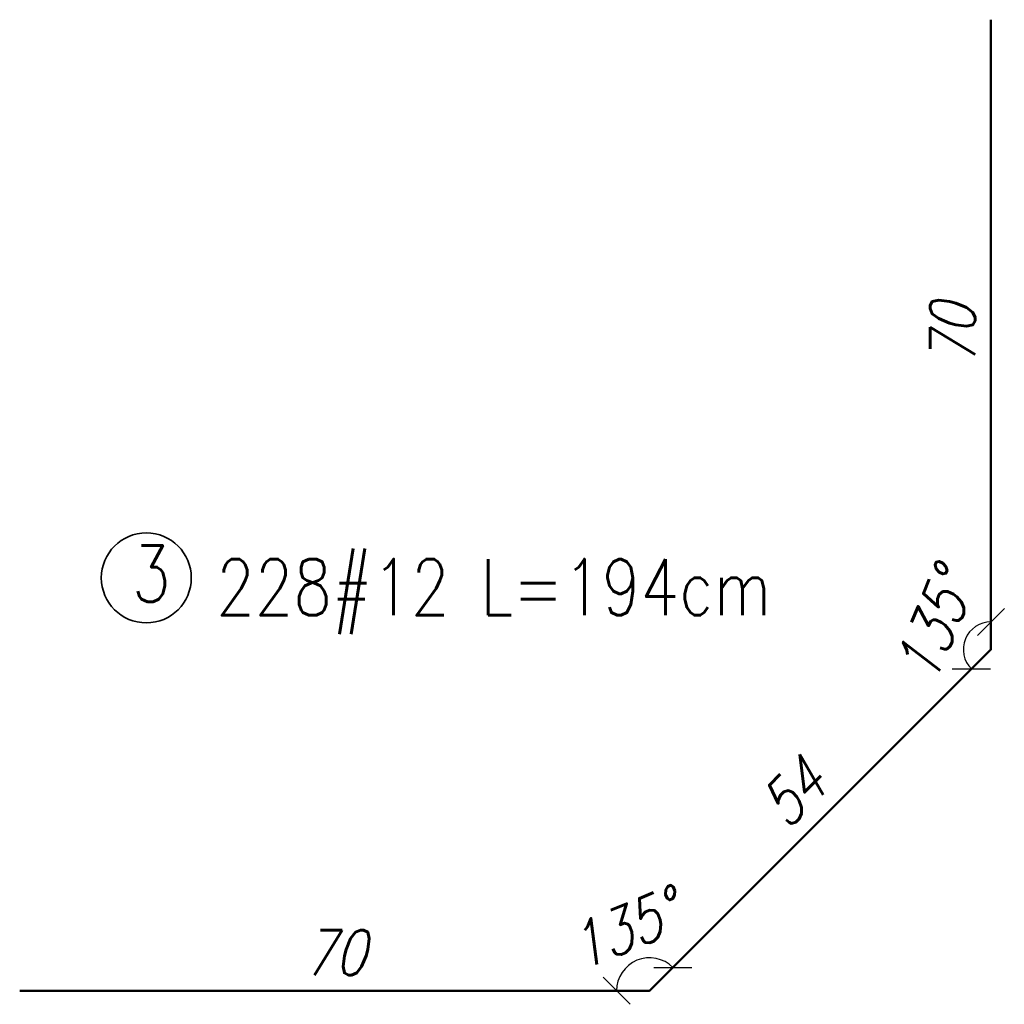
# Model space of a CAD drawing. Header units: millimetres. Extents: x 0 to 742, y 0 to 1119.
# Tile 4 of 6: x 317 to 426, y 484 to 593. Entities that reach past the tile are written whole.
import ezdxf

# ---------------------------------------------------------------- set-up
doc = ezdxf.new("R2010")
doc.units = ezdxf.units.MM
for name, color, linetype, lineweight in [('.0.25', 1, 'Continuous', 25), ('.0.35', 2, 'Continuous', 35), ('.0.5', 3, 'Continuous', 50), ('.tekst', 1, 'Continuous', 20), ('.wymiary', 9, 'Continuous', 18)]:
    doc.layers.add(name, color=color, linetype=linetype, lineweight=lineweight)
doc.styles.add('simplex 0.8', font='simplex.shx', dxfattribs={"width": 0.8})
doc.styles.add('simplex 0.8 kursywa', font='simplex.shx', dxfattribs={"width": 0.8, "oblique": 15})
doc.dimstyles.new('1-25', dxfattribs={"dimscale": 2.5, "dimtxt": 2, "dimasz": 1.2, "dimexe": 1, "dimexo": 0.5, "dimgap": 0.5, "dimtad": 1, "dimdec": 1, "dimrnd": 0.5, "dimdsep": 46, "dimtxsty": 'simplex 0.8 kursywa', "dimblk": 'OBLIQUE', "dimcen": 0.09, "dimclrd": 256, "dimclre": 256, "dimclrt": 256, "dimadec": 0, "dimazin": 0, "dimtfac": 1, "dimtdec": 1, "dimtix": 1, "dimtmove": 0, "dimatfit": 3, "dimfxl": 1, "dimfxlon": 1, "dimtolj": 1, "dimtzin": 0, "dimarcsym": 0})
doc.dimstyles.new('1-25 wym.', dxfattribs={"dimscale": 2.5, "dimtxt": 2, "dimasz": 1.8, "dimexe": 1.5, "dimexo": 0.5, "dimgap": 0.7, "dimtad": 1, "dimdec": 0, "dimrnd": 0.01, "dimzin": 0, "dimdsep": 46, "dimtxsty": 'simplex 0.8 kursywa', "dimblk": 'OBLIQUE', "dimcen": 0.09, "dimse1": 1, "dimse2": 1, "dimsd1": 1, "dimsd2": 1, "dimclrd": 256, "dimclre": 256, "dimclrt": 256, "dimadec": 0, "dimazin": 0, "dimtfac": 1, "dimtdec": 0, "dimtix": 1, "dimtmove": 0, "dimatfit": 3, "dimfxl": 5, "dimfxlon": 1, "dimtolj": 1, "dimtzin": 0, "dimarcsym": 0})

# ---------------------------------------------------------------- blocks, each defined once
blk = doc.blocks.new('*D68')
at = {"layer": 'Defpoints', "color": 0, "transparency": 16777216}
for p in [(316.95, 485.01), (386.95, 485.01), (386.95, 485.01)]:
    blk.add_point(p, dxfattribs=at)
at = {"layer": '.wymiary', "transparency": 16777216, "insert": (351.95, 489.26), "char_height": 5, "attachment_point": 5, "style": 'simplex 0.8 kursywa'}
blk.add_mtext('\\A1;70', dxfattribs=at)
blk = doc.blocks.new('_Oblique')
at = {"color": 0, "linetype": 'ByBlock', "lineweight": -2}
blk.add_line((-0.5, -0.5), (0.5, 0.5), dxfattribs=at)
blk = doc.blocks.new('*D69')
at = {"layer": 'Defpoints', "color": 0, "transparency": 16777216}
for p in [(424.88, 592.94), (424.88, 522.94), (424.88, 522.94)]:
    blk.add_point(p, dxfattribs=at)
at = {"layer": '.wymiary', "transparency": 16777216, "insert": (420.63, 557.94), "char_height": 5, "attachment_point": 5, "rotation": 90, "style": 'simplex 0.8 kursywa'}
blk.add_mtext('\\A1;70', dxfattribs=at)
blk = doc.blocks.new('*D70')
at = {"layer": 'Defpoints', "color": 0, "transparency": 16777216}
for p in [(424.88, 522.94), (386.95, 485.01), (386.95, 485.01)]:
    blk.add_point(p, dxfattribs=at)
at = {"layer": '.wymiary', "transparency": 16777216, "insert": (402.91, 506.98), "char_height": 5, "attachment_point": 5, "rotation": 45, "style": 'simplex 0.8 kursywa'}
blk.add_mtext('\\A1;54', dxfattribs=at)
blk = doc.blocks.new('*D71')
at = {"layer": '.wymiary', "lineweight": -2, "transparency": 16777216}
blk.add_arc((424.88, 522.94), 3.06, 90, 225, dxfattribs=at)
at = {"layer": 'Defpoints', "color": 0, "transparency": 16777216}
for p in [(424.88, 592.94), (422.71, 525.1), (424.88, 522.94), (424.88, 522.94), (386.95, 485.01)]:
    blk.add_point(p, dxfattribs=at)
at = {"layer": '.wymiary', "lineweight": -2, "transparency": 16777216, "xscale": 3, "yscale": 3, "zscale": 3}
blk.add_blockref('_Oblique', (424.88, 525.99), dxfattribs=at)
at = {"layer": '.wymiary', "lineweight": -2, "transparency": 16777216, "xscale": 3, "yscale": 3, "zscale": 3, "rotation": 314.9999999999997}
blk.add_blockref('_Oblique', (422.71, 520.78), dxfattribs=at)
at = {"layer": '.wymiary', "transparency": 16777216, "insert": (418.59, 525.54), "char_height": 5, "attachment_point": 5, "rotation": 67.5, "style": 'simplex 0.8 kursywa'}
blk.add_mtext('\\A1;135°', dxfattribs=at)
blk = doc.blocks.new('*D72')
at = {"layer": '.wymiary', "lineweight": -2, "transparency": 16777216}
blk.add_arc((386.95, 485.01), 3.67, 45, 180, dxfattribs=at)
at = {"layer": 'Defpoints', "color": 0, "transparency": 16777216}
for p in [(424.88, 522.94), (386.95, 488.68), (316.95, 485.01), (386.95, 485.01), (386.95, 485.01)]:
    blk.add_point(p, dxfattribs=at)
at = {"layer": '.wymiary', "lineweight": -2, "transparency": 16777216, "xscale": 3, "yscale": 3, "zscale": 3}
for p, rotation in [((389.54, 487.61), 314.9999999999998), ((383.28, 485.01), 269.9999999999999)]:
    blk.add_blockref('_Oblique', p, dxfattribs=dict(at, rotation=rotation))
at = {"layer": '.wymiary', "transparency": 16777216, "insert": (384.11, 491.87), "char_height": 5, "attachment_point": 5, "rotation": 22.5, "style": 'simplex 0.8 kursywa'}
blk.add_mtext('\\A1;135°', dxfattribs=at)

msp = doc.modelspace()

# ---------------------------------------------------------------- linework, layer by layer
at = {"layer": '.0.35'}
msp.add_circle((331.02, 530.9), 5, dxfattribs=at)
at = {"layer": '.0.5', "color": 1}
msp.add_lwpolyline([(316.95, 485.01), (386.95, 485.01), (424.88, 522.94), (424.88, 592.94)], dxfattribs=at)

# ---------------------------------------------------------------- texts
at = {"layer": '.0.25', "color": 7, "insert": (329.42, 534.49), "char_height": 6.25, "width": 346.8074, "attachment_point": 1, "style": 'simplex 0.8'}
msp.add_mtext('3', dxfattribs=at)
at = {"layer": '.tekst', "insert": (338.79, 532.99), "char_height": 6.25, "width": 346.8074, "attachment_point": 1, "style": 'simplex 0.8'}
msp.add_mtext('{\\C7;228}#12 L={\\C7;194}cm', dxfattribs=at)

# ---------------------------------------------------------------- dimensions: what is measured, and where the dimension line sits
at = {"layer": '.wymiary'}
for base, line1, picture, middle in [((422.71, 525.1), ((424.88, 522.94), (424.88, 592.94)), '*D71', (418.59, 525.54)), ((386.95, 488.68), ((316.95, 485.01), (386.95, 485.01)), '*D72', (384.11, 491.87))]:
    dim = msp.add_angular_dim_2l(base=base, line1=line1, line2=((386.95, 485.01), (424.88, 522.94)), dimstyle='1-25', dxfattribs=at)
    dim.commit()
    dim.dimension.update_dxf_attribs({"geometry": picture, "text_midpoint": middle})
dim = msp.add_linear_dim(base=(424.88, 522.94), p1=(424.88, 592.94), p2=(424.88, 522.94), angle=90, dimstyle='1-25 wym.', dxfattribs=at)
dim.commit()
dim.dimension.update_dxf_attribs({"geometry": '*D69', "text_midpoint": (420.63, 557.94)})
dim = msp.add_aligned_dim(p1=(424.88, 522.94), p2=(386.95, 485.01), distance=0, dimstyle='1-25 wym.', dxfattribs=at)
dim.commit()
dim.dimension.update_dxf_attribs({"geometry": '*D70', "text_midpoint": (402.91, 506.98)})
dim = msp.add_linear_dim(base=(386.95, 485.01), p1=(316.95, 485.01), p2=(386.95, 485.01), dimstyle='1-25 wym.', dxfattribs=at)
dim.commit()
dim.dimension.update_dxf_attribs({"geometry": '*D68', "text_midpoint": (351.95, 489.26)})

doc.saveas('drawing.dxf')
